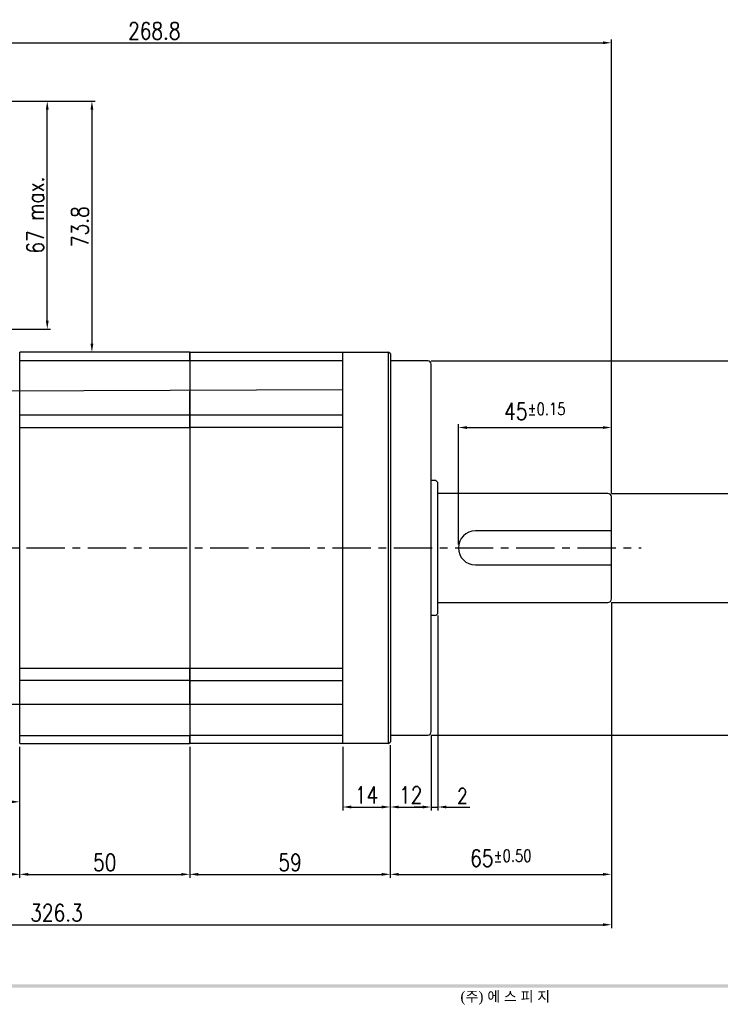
# Model space of a CAD drawing. Header units: millimetres. Extents: x 562 to 1780, y -633 to 587.
# Tile 2 of 4: x 1217 to 1423, y -1 to 288. Entities that reach past the tile are written whole.
import ezdxf

# ---------------------------------------------------------------- set-up
doc = ezdxf.new("R2010")
doc.units = ezdxf.units.MM
doc.header["$LTSCALE"] = 3
doc.header["$MEASUREMENT"] = 0
doc.header["$PDMODE"] = 1
doc.linetypes.add('CENTER', pattern=[2, 1.25, -0.25, 0.25, -0.25])
doc.layers.get('0').update_dxf_attribs({"linetype": 'CONTINUOUS'})
doc.layers.get('DEFPOINTS').update_dxf_attribs({"linetype": 'CONTINUOUS'})
for name, color, linetype in [('3', 3, 'CONTINUOUS'), ('A3', 7, 'CONTINUOUS'), ('CENTER', 1, 'CENTER'), ('DIM', 3, 'CONTINUOUS'), ('M3', 9, 'CONTINUOUS'), ('OBJ', 7, 'CONTINUOUS')]:
    doc.layers.add(name, color=color, linetype=linetype)
doc.styles.add('DUTCH', font='dutch.ttf', dxfattribs={"height": 4})
doc.styles.add('WHGTXT', font='SIMPLEX.shx', dxfattribs={"width": 0.8, "bigfont": 'WHGTXT.shx'})
doc.dimstyles.new('WHGTXT$0', dxfattribs={"dimtxt": 3, "dimasz": 2.5, "dimexe": 1, "dimexo": 1, "dimgap": 1, "dimtad": 1, "dimdec": 4, "dimdsep": 46, "dimtxsty": 'WHGTXT', "dimcen": 0, "dimclrd": 3, "dimclre": 3, "dimclrt": 3, "dimadec": 0, "dimazin": 0, "dimtfac": 1, "dimtdec": 4, "dimtmove": 0, "dimatfit": 3, "dimfxl": 0, "dimtvp": 1, "dimtolj": 1, "dimtzin": 0, "dimlwd": -1, "dimlwe": -1, "dimarcsym": 0})

# ---------------------------------------------------------------- blocks, each defined once
blk = doc.blocks.new('A$C1B8249F6')
at = {"layer": '3', "color": 9}
blk.add_trace([(800.82, 5.71), (799.82, 6.71), (0, 5.71), (1, 6.71)], dxfattribs=at)
at = {"layer": 'M3', "style": 'DUTCH'}
blk.add_text('(주) 에 스 피 지', height=3, dxfattribs=at).set_placement((385.21, 1.61))
blk = doc.blocks.new('*D372')
at = {"layer": '3', "color": 3}
for p, q in [((1338.37, 188.24), (1433.45, 188.24)), ((1447.45, 188.24), (1477.48, 188.24)), ((1476.48, 80.74), (1476.48, 185.74)), ((1338.37, 78.24), (1477.48, 78.24))]:
    blk.add_line(p, q, dxfattribs=at)
for points in [[(1476.06, 185.74), (1476.9, 185.74), (1476.48, 188.24)], [(1476.06, 80.74), (1476.9, 80.74), (1476.48, 78.24)]]:
    blk.add_solid(points, dxfattribs=at)
at = {"layer": 'DEFPOINTS', "color": 0}
for p in [(1337.37, 188.24), (1476.48, 188.24), (1337.37, 78.24)]:
    blk.add_point(p, dxfattribs=at)
at = {"layer": '3', "color": 3, "insert": (1470.48, 133.24), "char_height": 5, "attachment_point": 5, "rotation": 90, "style": 'WHGTXT'}
blk.add_mtext('%%C110{}{\\C2; h7 {\\H2x;}{\\A2;\\C3;\\H0.71x;\\S+0.000^ -0.035;}}', dxfattribs=at)
blk = doc.blocks.new('*D373')
at = {"layer": '3', "color": 3}
for p, q in [((1445.95, 149.24), (1445.95, 207.56)), ((1391.37, 149.24), (1446.95, 149.24)), ((1445.95, 119.74), (1445.95, 146.74)), ((1391.37, 117.24), (1446.95, 117.24))]:
    blk.add_line(p, q, dxfattribs=at)
for points in [[(1445.54, 146.74), (1446.37, 146.74), (1445.95, 149.24)], [(1445.54, 119.74), (1446.37, 119.74), (1445.95, 117.24)]]:
    blk.add_solid(points, dxfattribs=at)
at = {"layer": 'DEFPOINTS', "color": 0}
for p in [(1390.37, 149.24), (1445.95, 149.24), (1390.37, 117.24)]:
    blk.add_point(p, dxfattribs=at)
at = {"layer": '3', "color": 3, "insert": (1439.95, 187.21), "char_height": 5, "attachment_point": 5, "rotation": 90, "style": 'WHGTXT'}
blk.add_mtext('%%C32{}{\\C2; h6 {\\H2x;}{\\A2;\\C3;\\H0.71x;\\S+0.000^ -0.016;}}', dxfattribs=at)
blk = doc.blocks.new('*D377')
at = {"layer": '3', "color": 3}
for p, q in [((1217.37, 74.74), (1217.37, 57.61)), ((1122.57, 68.04), (1122.57, 57.61)), ((1125.07, 58.61), (1214.87, 58.61))]:
    blk.add_line(p, q, dxfattribs=at)
for points in [[(1125.07, 59.03), (1125.07, 58.2), (1122.57, 58.61)], [(1214.87, 59.03), (1214.87, 58.2), (1217.37, 58.61)]]:
    blk.add_solid(points, dxfattribs=at)
at = {"layer": 'DEFPOINTS', "color": 0}
for p in [(1217.37, 75.74), (1122.57, 69.04), (1217.37, 58.61)]:
    blk.add_point(p, dxfattribs=at)
at = {"layer": '3', "color": 3, "insert": (1169.97, 62.11), "char_height": 5, "attachment_point": 5, "style": 'WHGTXT'}
blk.add_mtext('\\A1;94.8', dxfattribs=at)
blk = doc.blocks.new('*D378')
at = {"layer": '3', "color": 3}
for p, q in [((1065.07, 154.53), (1065.07, 36.3)), ((1217.37, 74.74), (1217.37, 36.3)), ((1067.57, 37.3), (1214.87, 37.3))]:
    blk.add_line(p, q, dxfattribs=at)
for points in [[(1067.57, 37.72), (1067.57, 36.88), (1065.07, 37.3)], [(1214.87, 37.72), (1214.87, 36.88), (1217.37, 37.3)]]:
    blk.add_solid(points, dxfattribs=at)
at = {"layer": 'DEFPOINTS', "color": 0}
for p in [(1065.07, 155.53), (1217.37, 75.74), (1217.37, 37.3)]:
    blk.add_point(p, dxfattribs=at)
at = {"layer": '3', "color": 3, "insert": (1141.22, 40.8), "char_height": 5, "attachment_point": 5, "style": 'WHGTXT'}
blk.add_mtext('\\A1;152.3', dxfattribs=at)
blk = doc.blocks.new('*D379')
at = {"layer": '3', "color": 3}
for p, q in [((1217.37, 73.74), (1217.37, 36.3)), ((1267.37, 74.24), (1267.37, 36.3)), ((1219.87, 37.3), (1264.87, 37.3))]:
    blk.add_line(p, q, dxfattribs=at)
for points in [[(1219.87, 37.72), (1219.87, 36.88), (1217.37, 37.3)], [(1264.87, 37.72), (1264.87, 36.88), (1267.37, 37.3)]]:
    blk.add_solid(points, dxfattribs=at)
at = {"layer": 'DEFPOINTS', "color": 0}
for p in [(1267.37, 75.24), (1217.37, 74.74), (1267.37, 37.3)]:
    blk.add_point(p, dxfattribs=at)
at = {"layer": '3', "color": 3, "insert": (1242.37, 40.8), "char_height": 5, "attachment_point": 5, "style": 'WHGTXT'}
blk.add_mtext('\\A1;50', dxfattribs=at)
blk = doc.blocks.new('*D380')
at = {"layer": '3', "color": 3}
for p, q in [((1326.37, 75.24), (1326.37, 36.3)), ((1267.37, 74.74), (1267.37, 36.3)), ((1269.87, 37.3), (1323.87, 37.3))]:
    blk.add_line(p, q, dxfattribs=at)
for points in [[(1269.87, 37.72), (1269.87, 36.88), (1267.37, 37.3)], [(1323.87, 37.72), (1323.87, 36.88), (1326.37, 37.3)]]:
    blk.add_solid(points, dxfattribs=at)
at = {"layer": 'DEFPOINTS', "color": 0}
for p in [(1267.37, 75.74), (1326.37, 76.24), (1326.37, 37.3)]:
    blk.add_point(p, dxfattribs=at)
at = {"layer": '3', "color": 3, "insert": (1296.87, 40.8), "char_height": 5, "attachment_point": 5, "style": 'WHGTXT'}
blk.add_mtext('\\A1;59', dxfattribs=at)
blk = doc.blocks.new('*D381')
at = {"layer": '3', "color": 3}
for p, q in [((1326.37, 75.24), (1326.37, 56.09)), ((1312.37, 74.74), (1312.37, 56.09)), ((1314.87, 57.09), (1323.87, 57.09))]:
    blk.add_line(p, q, dxfattribs=at)
for points in [[(1314.87, 57.51), (1314.87, 56.67), (1312.37, 57.09)], [(1323.87, 57.51), (1323.87, 56.67), (1326.37, 57.09)]]:
    blk.add_solid(points, dxfattribs=at)
at = {"layer": 'DEFPOINTS', "color": 0}
for p in [(1312.37, 75.74), (1326.37, 76.24), (1326.37, 57.09)]:
    blk.add_point(p, dxfattribs=at)
at = {"layer": '3', "color": 3, "insert": (1319.37, 60.59), "char_height": 5, "attachment_point": 5, "style": 'WHGTXT'}
blk.add_mtext('\\A1;14', dxfattribs=at)
blk = doc.blocks.new('*D382')
at = {"layer": '3', "color": 3}
for p, q in [((1338.37, 78.24), (1338.37, 56.09)), ((1326.37, 75.24), (1326.37, 56.09)), ((1328.87, 57.09), (1335.87, 57.09))]:
    blk.add_line(p, q, dxfattribs=at)
for points in [[(1328.87, 57.51), (1328.87, 56.67), (1326.37, 57.09)], [(1335.87, 57.51), (1335.87, 56.67), (1338.37, 57.09)]]:
    blk.add_solid(points, dxfattribs=at)
at = {"layer": 'DEFPOINTS', "color": 0}
for p in [(1338.37, 79.24), (1326.37, 76.24), (1338.37, 57.09)]:
    blk.add_point(p, dxfattribs=at)
at = {"layer": '3', "color": 3, "insert": (1332.37, 60.59), "char_height": 5, "attachment_point": 5, "style": 'WHGTXT'}
blk.add_mtext('\\A1;12', dxfattribs=at)
blk = doc.blocks.new('*D383')
at = {"layer": '3', "color": 3}
for p, q in [((1391.37, 117.24), (1391.37, 36.3)), ((1326.37, 75.24), (1326.37, 36.3)), ((1328.87, 37.3), (1388.87, 37.3))]:
    blk.add_line(p, q, dxfattribs=at)
for points in [[(1328.87, 37.72), (1328.87, 36.88), (1326.37, 37.3)], [(1388.87, 37.72), (1388.87, 36.88), (1391.37, 37.3)]]:
    blk.add_solid(points, dxfattribs=at)
at = {"layer": 'DEFPOINTS', "color": 0}
for p in [(1391.37, 118.24), (1326.37, 76.24), (1391.37, 37.3)]:
    blk.add_point(p, dxfattribs=at)
at = {"layer": '3', "color": 3, "insert": (1358.87, 42.05), "char_height": 5, "attachment_point": 5, "style": 'WHGTXT'}
blk.add_mtext('\\A1;65{}{\\A0;{\\H1.5x;}{\\A2;\\H0.71x;\\C3;%%p0.50}}', dxfattribs=at)
blk = doc.blocks.new('*D384')
at = {"layer": '3', "color": 3}
for p, q in [((1346.37, 134.24), (1346.37, 169.62)), ((1348.87, 168.62), (1388.87, 168.62)), ((1391.37, 149.24), (1391.37, 169.62))]:
    blk.add_line(p, q, dxfattribs=at)
for points in [[(1348.87, 169.03), (1348.87, 168.2), (1346.37, 168.62)], [(1388.87, 169.03), (1388.87, 168.2), (1391.37, 168.62)]]:
    blk.add_solid(points, dxfattribs=at)
at = {"layer": 'DEFPOINTS', "color": 0}
for p in [(1391.37, 168.62), (1391.37, 148.24), (1346.37, 133.24)]:
    blk.add_point(p, dxfattribs=at)
at = {"layer": '3', "color": 3, "insert": (1368.87, 173.37), "char_height": 5, "attachment_point": 5, "style": 'WHGTXT'}
blk.add_mtext('\\A1;45{}{\\A0;{\\H1.5x;}{\\A2;\\H0.71x;\\C3;%%p0.15}}', dxfattribs=at)
blk = doc.blocks.new('*D385')
at = {"layer": '3', "color": 3}
for p, q in [((1187.57, 264.54), (1239.61, 264.54)), ((1238.61, 262.04), (1238.61, 193.24))]:
    blk.add_line(p, q, dxfattribs=at)
for points in [[(1238.2, 262.04), (1239.03, 262.04), (1238.61, 264.54)], [(1238.2, 193.24), (1239.03, 193.24), (1238.61, 190.74)]]:
    blk.add_solid(points, dxfattribs=at)
at = {"layer": 'DEFPOINTS', "color": 0}
for p in [(1186.57, 264.54), (1238.61, 190.74), (1238.61, 190.74)]:
    blk.add_point(p, dxfattribs=at)
at = {"layer": '3', "color": 3, "insert": (1235.11, 227.64), "char_height": 5, "attachment_point": 5, "rotation": 90, "style": 'WHGTXT'}
blk.add_mtext('\\A1;73.8', dxfattribs=at)
blk = doc.blocks.new('*D386')
at = {"layer": '3', "color": 3}
for p, q in [((1122.57, 279.43), (1122.57, 282.7)), ((1125.07, 281.7), (1388.87, 281.7)), ((1391.37, 149.24), (1391.37, 282.7))]:
    blk.add_line(p, q, dxfattribs=at)
for points in [[(1125.07, 282.11), (1125.07, 281.28), (1122.57, 281.7)], [(1388.87, 282.11), (1388.87, 281.28), (1391.37, 281.7)]]:
    blk.add_solid(points, dxfattribs=at)
at = {"layer": 'DEFPOINTS', "color": 0}
for p in [(1391.37, 281.7), (1122.57, 278.43), (1391.37, 148.24)]:
    blk.add_point(p, dxfattribs=at)
at = {"layer": '3', "color": 3, "insert": (1256.97, 285.2), "char_height": 5, "attachment_point": 5, "style": 'WHGTXT'}
blk.add_mtext('\\A1;268.8', dxfattribs=at)
blk = doc.blocks.new('*D391')
at = {"layer": 'A3', "color": 3}
for p, q in [((1188.57, 264.54), (1226.48, 264.54)), ((1225.48, 200.04), (1225.48, 262.04)), ((1139.57, 197.54), (1226.48, 197.54))]:
    blk.add_line(p, q, dxfattribs=at)
for points in [[(1225.07, 262.04), (1225.9, 262.04), (1225.48, 264.54)], [(1225.07, 200.04), (1225.9, 200.04), (1225.48, 197.54)]]:
    blk.add_solid(points, dxfattribs=at)
at = {"layer": 'DEFPOINTS', "color": 0}
for p in [(1187.57, 264.54), (1225.48, 264.54), (1138.57, 197.54)]:
    blk.add_point(p, dxfattribs=at)
at = {"layer": 'A3', "color": 3, "insert": (1221.98, 231.04), "char_height": 5, "attachment_point": 5, "rotation": 90, "style": 'WHGTXT'}
blk.add_mtext('\\A1;67 max.', dxfattribs=at)
blk = doc.blocks.new('*D398')
at = {"layer": '3', "color": 3}
for p, q in [((1065.07, 154.53), (1065.07, 21.5)), ((1391.37, 117.24), (1391.37, 21.5)), ((1067.57, 22.5), (1388.87, 22.5))]:
    blk.add_line(p, q, dxfattribs=at)
for points in [[(1067.57, 22.92), (1067.57, 22.08), (1065.07, 22.5)], [(1388.87, 22.92), (1388.87, 22.08), (1391.37, 22.5)]]:
    blk.add_solid(points, dxfattribs=at)
at = {"layer": 'DEFPOINTS', "color": 0}
for p in [(1065.07, 155.53), (1391.37, 118.24), (1391.37, 22.5)]:
    blk.add_point(p, dxfattribs=at)
at = {"layer": '3', "color": 3, "insert": (1228.22, 26), "char_height": 5, "attachment_point": 5, "style": 'WHGTXT'}
blk.add_mtext('\\A1;326.3', dxfattribs=at)
blk = doc.blocks.new('*D428')
at = {"layer": '3', "color": 3}
for p, q in [((1340.37, 113.39), (1340.37, 56.09)), ((1338.37, 78.24), (1338.37, 56.09)), ((1335.87, 57.09), (1333.37, 57.09)), ((1338.37, 57.09), (1340.37, 57.09)), ((1342.87, 57.09), (1349.77, 57.09))]:
    blk.add_line(p, q, dxfattribs=at)
for points in [[(1335.87, 57.51), (1335.87, 56.67), (1338.37, 57.09)], [(1342.87, 57.51), (1342.87, 56.67), (1340.37, 57.09)]]:
    blk.add_solid(points, dxfattribs=at)
at = {"layer": 'DEFPOINTS', "color": 0}
for p in [(1340.37, 114.39), (1338.37, 79.24), (1340.37, 57.09)]:
    blk.add_point(p, dxfattribs=at)
at = {"layer": '3', "color": 3, "insert": (1347.57, 60.34), "char_height": 4.5, "attachment_point": 5, "style": 'WHGTXT'}
blk.add_mtext('\\A1;2', dxfattribs=at)

msp = doc.modelspace()

# ---------------------------------------------------------------- linework, layer by layer
for p, q in [((1267.37427, 190.740708), (1217.37427, 190.740708)), ((1217.37427, 75.740708), (1217.37427, 190.740708)), ((1217.37427, 188.333811), (1267.37427, 188.333811)), ((1267.37427, 190.740708), (1267.37427, 75.740708)), ((1267.37427, 172.240708), (1217.37427, 172.240708)), ((1217.37427, 168.596047), (1267.37427, 168.596047)), ((1217.37427, 97.885369), (1267.37427, 97.885369)), ((1267.37427, 94.240708), (1217.37427, 94.240708)), ((1217.37427, 78.147605), (1267.37427, 78.147605)), ((1217.37427, 75.740708), (1267.37427, 75.740708))]:
    msp.add_line(p, q)
at = {"layer": '3', "color": 5}
for p, q in [((1312.37427, 179.740708), (1196.37427, 179.240708)), ((1312.37427, 87.240708), (1196.37427, 87.240708))]:
    msp.add_line(p, q, dxfattribs=at)
at = {"layer": 'CENTER', "ltscale": 3}
msp.add_line((1039.408141, 133.240708), (1400.129817, 133.240708), dxfattribs=at)
at = {"layer": 'DIM'}
for p, q in [((1325.87427, 179.740708), (1325.87427, 190.740708)), ((1325.87427, 86.740708), (1325.87427, 179.740708)), ((1325.87427, 75.740708), (1325.87427, 86.740708))]:
    msp.add_line(p, q, dxfattribs=at)
at = {"layer": 'OBJ', "ltscale": 25.4}
for p, q in [((1267.37427, 188.333811), (1267.37427, 190.740708)), ((1267.37427, 188.333811), (1267.37427, 190.740708)), ((1267.37427, 190.740708), (1267.37427, 188.333811)), ((1267.37427, 188.333811), (1267.37427, 190.740708)), ((1267.37427, 190.740708), (1312.37427, 190.740708)), ((1267.37427, 190.740708), (1267.37427, 188.333811)), ((1267.37427, 188.333811), (1267.37427, 179.240708)), ((1267.37427, 188.333811), (1267.37427, 179.240708)), ((1267.37427, 188.333811), (1267.37427, 179.240708)), ((1267.37427, 188.333811), (1267.37427, 179.240708)), ((1267.37427, 188.333811), (1312.37427, 188.333811)), ((1267.37427, 188.333811), (1267.37427, 179.240708)), ((1312.37427, 190.740708), (1325.87427, 190.740708)), ((1312.37427, 179.740708), (1312.37427, 190.740708)), ((1326.37427, 190.240708), (1325.87427, 190.740708)), ((1326.37427, 190.240708), (1326.37427, 179.740708)), ((1337.37427, 188.240708), (1326.37427, 188.240708)), ((1338.37427, 79.240708), (1338.37427, 187.240708)), ((1312.37427, 86.740708), (1312.37427, 179.740708)), ((1326.37427, 179.740708), (1326.37427, 86.740708)), ((1267.37427, 179.240708), (1267.37427, 172.240708)), ((1267.37427, 179.240708), (1267.37427, 172.240708)), ((1267.37427, 172.240708), (1267.37427, 179.240708)), ((1267.37427, 179.240708), (1267.37427, 172.240708)), ((1267.37427, 172.240708), (1267.37427, 179.240708)), ((1267.37427, 168.596047), (1267.37427, 172.240708)), ((1267.37427, 172.240708), (1267.37427, 168.596047)), ((1267.37427, 168.596047), (1267.37427, 172.240708)), ((1312.37427, 172.240708), (1267.37427, 172.240708)), ((1267.37427, 172.240708), (1267.37427, 168.596047)), ((1267.37427, 168.596047), (1267.37427, 97.885369)), ((1312.37427, 168.596047), (1267.37427, 168.596047)), ((1267.37427, 168.596047), (1267.37427, 97.885369)), ((1312.37427, 97.885369), (1312.37427, 168.596047)), ((1339.37427, 153.090708), (1338.37427, 153.090708)), ((1340.37427, 114.390708), (1340.37427, 152.090708)), ((1390.37427, 149.240708), (1340.37427, 149.240708)), ((1391.37427, 138.240708), (1391.37427, 148.240708)), ((1391.37427, 123.240708), (1391.37427, 143.240708)), ((1391.37427, 123.240708), (1391.37427, 143.240708)), ((1391.37427, 138.240708), (1351.37427, 138.240708)), ((1351.37427, 128.240708), (1391.37427, 128.240708)), ((1391.37427, 118.240708), (1391.37427, 128.240708)), ((1340.37427, 117.240708), (1390.37427, 117.240708)), ((1339.37427, 113.390708), (1338.37427, 113.390708)), ((1267.37427, 94.240708), (1267.37427, 97.885369)), ((1267.37427, 97.885369), (1312.37427, 97.885369)), ((1267.37427, 97.885369), (1267.37427, 94.240708)), ((1267.37427, 94.240708), (1267.37427, 87.240708)), ((1267.37427, 94.240708), (1312.37427, 94.240708)), ((1267.37427, 87.240708), (1267.37427, 94.240708)), ((1267.37427, 87.240708), (1267.37427, 78.147605)), ((1267.37427, 87.240708), (1267.37427, 78.147605)), ((1312.37427, 75.740708), (1312.37427, 86.740708)), ((1326.37427, 86.740708), (1326.37427, 76.240708)), ((1267.37427, 75.740708), (1267.37427, 78.147605)), ((1312.37427, 78.147605), (1267.37427, 78.147605)), ((1267.37427, 78.147605), (1267.37427, 75.740708)), ((1326.37427, 78.240708), (1337.37427, 78.240708)), ((1312.37427, 75.740708), (1267.37427, 75.740708)), ((1325.87427, 75.740708), (1312.37427, 75.740708)), ((1325.87427, 75.740708), (1326.37427, 76.240708))]:
    msp.add_line(p, q, dxfattribs=at)
for centre, radius, start, end in [((1337.37427, 187.240708), 1, 0, 90), ((1339.37427, 152.090708), 1, 0, 90), ((1390.37427, 148.240708), 1, 0, 90), ((1351.37427, 133.240708), 5, 90, 270), ((1390.37427, 118.240708), 1, 270, 0), ((1339.37427, 114.390708), 1, 270, 0), ((1337.37427, 79.240708), 1, 270, 0)]:
    msp.add_arc(centre, radius, start, end, dxfattribs=at)

# ---------------------------------------------------------------- block references
msp.add_blockref('A$C1B8249F6', (961.769338, -1.708185))

# ---------------------------------------------------------------- dimensions: what is measured, and where the dimension line sits
at = {"layer": '3'}
for base, p1, p2, override, picture, middle in [((1391.37427, 281.69727), (1122.57427, 278.425096), (1391.37427, 148.240708), {"dimtxt": 5, "dimfxl": 0.18}, '*D386', (1256.97427, 285.19727)), ((1217.37427, 37.301451), (1065.07427, 155.532555), (1217.37427, 75.740708), {"dimtxt": 5, "dimfxl": 0.18}, '*D378', (1141.22427, 40.801451)), ((1391.37427, 22.498949), (1065.07427, 155.532555), (1391.37427, 118.240708), {"dimtxt": 5, "dimfxl": 0.18}, '*D398', (1228.22427, 25.998949)), ((1340.37427, 57.089685), (1338.37427, 79.240708), (1340.37427, 114.390708), {"dimtxt": 4.5, "dimfxl": 0.18}, '*D428', (1347.57427, 60.339685)), ((1338.37427, 57.089685), (1326.37427, 76.240708), (1338.37427, 79.240708), {"dimtxt": 5, "dimfxl": 0.18}, '*D382', (1332.37427, 60.589685)), ((1217.37427, 58.612724), (1122.57427, 69.036991), (1217.37427, 75.740708), {"dimtxt": 5, "dimfxl": 0.18}, '*D377', (1169.97427, 62.112724)), ((1267.37427, 37.301451), (1217.37427, 74.740708), (1267.37427, 75.240708), {"dimtxt": 5, "dimfxl": 0.18}, '*D379', (1242.37427, 40.801451)), ((1326.37427, 37.301451), (1267.37427, 75.740708), (1326.37427, 76.240708), {"dimtxt": 5, "dimfxl": 0.18}, '*D380', (1296.87427, 40.801451)), ((1326.37427, 57.089685), (1312.37427, 75.740708), (1326.37427, 76.240708), {"dimtxt": 5, "dimfxl": 0.18}, '*D381', (1319.37427, 60.589685))]:
    dim = msp.add_linear_dim(base=base, p1=p1, p2=p2, dimstyle='WHGTXT$0', override=override, dxfattribs=at)
    dim.commit()
    dim.dimension.update_dxf_attribs({"geometry": picture, "text_midpoint": middle})
dim = msp.add_linear_dim(base=(1238.613794, 190.740708), p1=(1186.57427, 264.540708), p2=(1238.613794, 190.740708), angle=90, dimstyle='WHGTXT$0', override={"dimtxt": 5, "dimfxl": 0.18}, dxfattribs=at)
dim.commit()
dim.dimension.update_dxf_attribs({"geometry": '*D385', "text_midpoint": (1235.113794, 227.640708)})
for base, p1, p2, text, picture, middle in [((1445.954348, 149.240708), (1390.37427, 117.240708), (1390.37427, 149.240708), '%%C<>{}{\\C2; h6 {\\H2x;}{\\A2;\\C3;\\H0.71x;\\S+0.000^ -0.016;}}', '*D373', (1445.954348, 187.208327)), ((1476.479118, 188.240708), (1337.37427, 78.240708), (1337.37427, 188.240708), '%%C<>{}{\\C2; h7 {\\H2x;}{\\A2;\\C3;\\H0.71x;\\S+0.000^ -0.035;}}', '*D372', (1476.479118, 133.240708))]:
    dim = msp.add_linear_dim(base=base, p1=p1, p2=p2, angle=90, text=text, dimstyle='WHGTXT$0', override={"dimtxt": 5, "dimtp": 0.016, "dimtm": 0, "dimtfac": 0.8, "dimtdec": 3, "dimtolj": 0, "dimtzin": 0}, dxfattribs=at)
    dim.commit()
    dim.dimension.update_dxf_attribs({"geometry": picture, "text_midpoint": middle, "dimtype": 160})
for base, p1, p2, text, override, picture, middle in [((1391.37427, 168.615585), (1346.37427, 133.240708), (1391.37427, 148.240708), '<>{}{\\A0;{\\H1.5x;}{\\A2;\\H0.71x;\\C3;%%p0.15}}', {"dimtxt": 5, "dimtp": 0.15, "dimtm": 0.15, "dimtdec": 2, "dimfxl": 0.18, "dimtzin": 0}, '*D384', (1368.87427, 173.365585)), ((1391.37427, 37.301451), (1326.37427, 76.240708), (1391.37427, 118.240708), '<>{}{\\A0;{\\H1.5x;}{\\A2;\\H0.71x;\\C3;%%p0.50}}', {"dimtxt": 5, "dimtp": 0.5, "dimtm": 0.5, "dimtdec": 2, "dimfxl": 0.18, "dimtzin": 0}, '*D383', (1358.87427, 42.051451))]:
    dim = msp.add_linear_dim(base=base, p1=p1, p2=p2, text=text, dimstyle='WHGTXT$0', override=override, dxfattribs=at)
    dim.commit()
    dim.dimension.update_dxf_attribs({"geometry": picture, "text_midpoint": middle})
at = {"layer": 'A3'}
dim = msp.add_linear_dim(base=(1225.482486, 264.540708), p1=(1138.57427, 197.540708), p2=(1187.57427, 264.540708), angle=90, text='<> max.', dimstyle='WHGTXT$0', override={"dimtxt": 5}, dxfattribs=at)
dim.commit()
dim.dimension.update_dxf_attribs({"geometry": '*D391', "text_midpoint": (1221.982486, 231.040708)})

doc.saveas('drawing.dxf')
